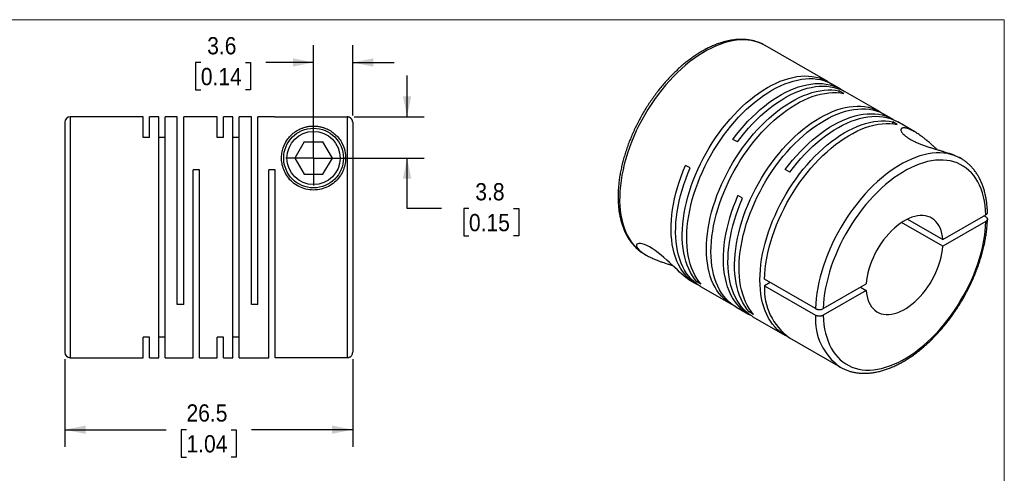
# Model space of a CAD drawing. Header units: millimetres. Extents: x 0 to 140, y 0 to 108.
# Tile 3 of 3: x 49 to 140, y 66 to 108. Entities that reach past the tile are written whole.
import ezdxf

# ---------------------------------------------------------------- set-up
doc = ezdxf.new("R2010")
doc.units = ezdxf.units.MM
doc.header["$LTSCALE"] = 0.5
doc.linetypes.add('SLD-Solid', pattern=[0])
doc.layers.add('SLD-0', color=7, linetype='SLD-Solid', lineweight=25)
doc.styles.add('SLDTEXTSTYLE0', font='GOTHIC.TTF', dxfattribs={"width": 0.913})
doc.dimstyles.new('SLDDIMSTYLE1', dxfattribs={"dimtxt": 1.5875, "dimasz": 1.905, "dimexe": 0, "dimexo": 0.0625, "dimgap": 0.396875, "dimtad": 0, "dimtih": 1, "dimtoh": 1, "dimdec": 1, "dimrnd": 1e-09, "dimzin": 12, "dimdsep": 46, "dimtxsty": 'SLDTEXTSTYLE0', "dimsah": 1, "dimcen": 0.09, "dimadec": 0, "dimazin": 3, "dimtfac": 1, "dimtdec": 1, "dimtmove": 0, "dimatfit": 0, "dimfxl": 0, "dimfrac": 2, "dimtolj": 1, "dimtzin": 12, "dimarcsym": 0})
doc.dimstyles.new('SLDDIMSTYLE2', dxfattribs={"dimtxt": 1.5875, "dimasz": 1.905, "dimexe": 0, "dimexo": 0.0625, "dimgap": 0.396875, "dimtad": 0, "dimtih": 1, "dimtoh": 1, "dimdec": 1, "dimrnd": 1e-09, "dimzin": 12, "dimdsep": 46, "dimtxsty": 'SLDTEXTSTYLE0', "dimsah": 1, "dimcen": 0.09, "dimadec": 0, "dimazin": 3, "dimtfac": 1, "dimtdec": 1, "dimtofl": 0, "dimtmove": 0, "dimatfit": 3, "dimfxl": 0, "dimfrac": 2, "dimtolj": 1, "dimtzin": 12, "dimarcsym": 0})

# ---------------------------------------------------------------- blocks, each defined once
blk = doc.blocks.new('Block2')
at = {"color": 7, "linetype": 'SLD-Solid', "lineweight": 18}
for p, q in [((139.701, 107.951), (0.001, 107.951)), ((139.701, 0.001), (139.701, 107.951))]:
    blk.add_line(p, q, dxfattribs=at)
blk = doc.blocks.new('_D_6')
at = {"layer": 'SLD-0'}
for p, q in [((53.198, 76.669), (53.198, 68.585)), ((79.698, 76.676), (79.698, 68.585)), ((53.198, 70.172), (62.52, 70.172)), ((64.396, 70.16), (63.912, 70.16)), ((63.912, 70.16), (63.912, 67.64)), ((68.501, 70.16), (68.985, 70.16)), ((68.985, 70.16), (68.985, 67.64)), ((79.698, 70.172), (70.377, 70.172)), ((63.912, 67.64), (64.396, 67.64)), ((68.985, 67.64), (68.501, 67.64))]:
    blk.add_line(p, q, dxfattribs=at)
for points in [[(53.198, 70.172), (55.103, 69.791), (55.103, 70.553)], [(79.698, 70.172), (77.793, 70.553), (77.793, 69.791)]]:
    blk.add_solid(points, dxfattribs=at)
at = {"layer": 'SLD-0', "char_height": 1.5875, "attachment_point": 1, "style": 'SLDTEXTSTYLE0'}
for s, insert in [('26.5', (64.396, 72.51)), ('1.04', (64.396, 69.668))]:
    blk.add_mtext(s, dxfattribs=dict(at, insert=insert))
blk = doc.blocks.new('_D_7')
at = {"layer": 'SLD-0'}
for p, q in [((84.709, 98.998), (84.709, 102.808)), ((79.833, 98.998), (86.296, 98.998)), ((76.733, 95.204), (86.296, 95.204)), ((84.709, 90.556), (84.709, 95.204)), ((87.884, 90.556), (84.709, 90.556)), ((90.403, 90.544), (89.92, 90.544)), ((89.92, 90.544), (89.92, 88.024)), ((94.509, 90.544), (94.992, 90.544)), ((94.992, 90.544), (94.992, 88.024)), ((89.92, 88.024), (90.403, 88.024)), ((94.992, 88.024), (94.509, 88.024))]:
    blk.add_line(p, q, dxfattribs=at)
for points in [[(84.709, 98.998), (85.09, 100.903), (84.328, 100.903)], [(84.709, 95.204), (84.328, 93.299), (85.09, 93.299)]]:
    blk.add_solid(points, dxfattribs=at)
at = {"layer": 'SLD-0', "char_height": 1.5875, "attachment_point": 1, "style": 'SLDTEXTSTYLE0'}
for s, insert in [('3.8', (90.99, 92.894)), ('0.15', (90.403, 90.052))]:
    blk.add_mtext(s, dxfattribs=dict(at, insert=insert))
blk = doc.blocks.new('_D_8')
at = {"layer": 'SLD-0'}
for p, q in [((76.098, 95.839), (76.098, 105.596)), ((79.698, 99.133), (79.698, 105.596)), ((65.715, 103.996), (65.232, 103.996)), ((65.232, 103.996), (65.232, 101.476)), ((69.821, 103.996), (70.305, 103.996)), ((70.305, 103.996), (70.305, 101.476)), ((76.098, 104.008), (71.697, 104.008)), ((79.698, 104.008), (83.508, 104.008)), ((65.232, 101.476), (65.715, 101.476)), ((70.305, 101.476), (69.821, 101.476))]:
    blk.add_line(p, q, dxfattribs=at)
for points in [[(76.098, 104.008), (74.193, 104.389), (74.193, 103.627)], [(79.698, 104.008), (81.603, 103.627), (81.603, 104.389)]]:
    blk.add_solid(points, dxfattribs=at)
at = {"layer": 'SLD-0', "char_height": 1.5875, "attachment_point": 1, "style": 'SLDTEXTSTYLE0'}
for s, insert in [('3.6', (66.302, 106.346)), ('0.14', (65.715, 103.504))]:
    blk.add_mtext(s, dxfattribs=dict(at, insert=insert))
blk = doc.blocks.new('SW_CENTERMARKSYMBOL_3')
at = {"layer": 'SLD-0', "color": 0}
for q in [(0, 2.54), (-2.54, 0), (0, -2.54), (2.54, 0)]:
    blk.add_line((0, 0), q, dxfattribs=at)

msp = doc.modelspace()

# ---------------------------------------------------------------- linework, layer by layer
for p, q in [((123.442, 102.245), (117.679, 105.572)), ((124.644, 101.551), (123.859, 102.005)), ((124.921, 101.154), (124.504, 101.395)), ((124.504, 101.216), (124.504, 101.395)), ((128.264, 99.461), (125.061, 101.311)), ((60.398, 99.004), (53.698, 99.004)), ((53.698, 99.004), (53.698, 76.804)), ((60.398, 97.111), (60.398, 99.004)), ((61.848, 99.004), (60.988, 99.004)), ((60.988, 97.111), (60.988, 99.004)), ((61.848, 76.804), (61.848, 99.004)), ((63.548, 99.004), (62.438, 99.004)), ((62.438, 76.804), (62.438, 99.004)), ((63.548, 81.704), (63.548, 99.004)), ((67.218, 99.004), (64.138, 99.004)), ((64.138, 81.704), (64.138, 99.004)), ((67.218, 97.111), (67.218, 99.004)), ((68.668, 99.004), (67.808, 99.004)), ((67.808, 97.111), (67.808, 99.004)), ((68.668, 76.804), (68.668, 99.004)), ((70.368, 99.004), (69.258, 99.004)), ((69.258, 76.804), (69.258, 99.004)), ((70.368, 81.704), (70.368, 99.004)), ((72.498, 99.004), (70.958, 99.004)), ((70.958, 81.704), (70.958, 99.004)), ((72.498, 98.998), (72.498, 99.004)), ((72.498, 98.998), (79.198, 98.998)), ((79.198, 98.998), (79.198, 76.81)), ((129.467, 98.767), (128.682, 99.221)), ((53.198, 98.504), (53.198, 77.304)), ((79.698, 98.498), (79.698, 77.311)), ((129.85, 98.309), (129.432, 98.55)), ((129.432, 98.371), (129.432, 98.55)), ((131.47, 97.611), (129.884, 98.527)), ((60.988, 97.111), (60.398, 97.111)), ((62.438, 97.111), (61.848, 97.111)), ((67.808, 97.111), (67.218, 97.111)), ((69.258, 97.111), (68.668, 97.111)), ((75.232, 96.704), (74.366, 95.204)), ((75.232, 96.704), (76.964, 96.704)), ((77.83, 95.204), (76.964, 96.704)), ((115.128, 96.684), (114.71, 96.925)), ((74.366, 95.204), (75.232, 93.704)), ((76.964, 93.704), (77.83, 95.204)), ((135.71, 95.163), (135.568, 95.245)), ((110.774, 94.287), (110.357, 94.528)), ((135.726, 95.154), (135.71, 95.163)), ((65.588, 94.104), (64.998, 94.104)), ((64.998, 76.804), (64.998, 94.104)), ((65.588, 76.804), (65.588, 94.104)), ((72.558, 94.104), (71.968, 94.104)), ((71.968, 76.804), (71.968, 94.104)), ((72.558, 76.81), (72.558, 94.104)), ((75.232, 93.704), (76.964, 93.704)), ((119.95, 93.901), (119.533, 94.141)), ((115.596, 91.503), (115.179, 91.744)), ((134.04, 87.687), (138.005, 89.976)), ((138.005, 89.772), (137.828, 89.874)), ((134.04, 87.075), (130.249, 89.264)), ((130.779, 89.57), (134.04, 87.687)), ((138.005, 89.364), (134.04, 87.075)), ((106.58, 86.346), (106.723, 86.263)), ((106.58, 86.346), (106.591, 86.339)), ((110.82, 83.898), (111.318, 83.611)), ((111.382, 83.811), (111.537, 83.901)), ((111.799, 83.57), (111.382, 83.811)), ((122.316, 81.328), (117.621, 84.038)), ((118.152, 83.732), (117.621, 83.426)), ((117.621, 83.426), (122.316, 80.715)), ((123.024, 81.328), (126.989, 83.617)), ((111.735, 83.37), (114.57, 81.733)), ((126.989, 83.004), (123.024, 80.715)), ((126.458, 83.31), (126.989, 83.004)), ((64.138, 81.704), (63.548, 81.704)), ((70.958, 81.704), (70.368, 81.704)), ((114.987, 81.492), (116.14, 80.827)), ((116.205, 81.027), (116.359, 81.117)), ((116.622, 80.786), (116.205, 81.027)), ((116.557, 80.586), (119.499, 78.888)), ((60.988, 78.697), (60.398, 78.697)), ((60.398, 76.804), (60.398, 78.697)), ((60.988, 76.804), (60.988, 78.697)), ((62.438, 78.697), (61.848, 78.697)), ((67.808, 78.697), (67.218, 78.697)), ((67.218, 76.804), (67.218, 78.697)), ((67.808, 76.804), (67.808, 78.697)), ((69.258, 78.697), (68.668, 78.697)), ((119.916, 78.647), (124.611, 75.937)), ((53.698, 76.804), (60.398, 76.804)), ((60.988, 76.804), (61.848, 76.804)), ((62.438, 76.804), (64.998, 76.804)), ((65.588, 76.804), (67.218, 76.804)), ((67.808, 76.804), (68.668, 76.804)), ((69.258, 76.804), (71.968, 76.804)), ((79.198, 76.81), (72.558, 76.81)), ((124.596, 75.946), (124.611, 75.937))]:
    msp.add_line(p, q)
at = {"flags": 128}
for points in [[(117.679, 105.572), (117.668, 105.579), (117.38, 105.727), (117.078, 105.851), (116.764, 105.949), (116.438, 106.022), (116.101, 106.069), (115.754, 106.091), (115.398, 106.086), (115.034, 106.056), (114.662, 106), (114.283, 105.918), (113.899, 105.811), (113.511, 105.678), (113.118, 105.521), (112.724, 105.34), (112.328, 105.134), (111.931, 104.905), (111.535, 104.654), (111.141, 104.38), (110.749, 104.084), (110.36, 103.768), (109.976, 103.432), (109.598, 103.076), (109.226, 102.703), (108.861, 102.312), (108.505, 101.906), (108.158, 101.484), (107.821, 101.047), (107.495, 100.598), (107.181, 100.137), (106.879, 99.666), (106.591, 99.185), (106.318, 98.695), (106.058, 98.199), (105.815, 97.697), (105.588, 97.19), (105.377, 96.681), (105.183, 96.169), (105.008, 95.657), (104.85, 95.146), (104.711, 94.637), (104.591, 94.131), (104.49, 93.63), (104.409, 93.135), (104.347, 92.647), (104.306, 92.167), (104.284, 91.698), (104.282, 91.239), (104.301, 90.792), (104.339, 90.358), (104.397, 89.939), (104.475, 89.535), (104.573, 89.147), (104.69, 88.777), (104.825, 88.425), (104.98, 88.092), (105.152, 87.78), (105.343, 87.488), (105.551, 87.218), (105.775, 86.97), (106.016, 86.745), (106.273, 86.544), (106.544, 86.367), (106.58, 86.346)], [(111.382, 83.811), (111.17, 84.073), (110.975, 84.357), (110.797, 84.661), (110.637, 84.986), (110.496, 85.33), (110.373, 85.693), (110.269, 86.073), (110.185, 86.47), (110.12, 86.882), (110.075, 87.309), (110.05, 87.749), (110.044, 88.202), (110.058, 88.666), (110.093, 89.14), (110.146, 89.623), (110.22, 90.113), (110.313, 90.61), (110.425, 91.112), (110.556, 91.618), (110.705, 92.126), (110.873, 92.636), (111.059, 93.145), (111.261, 93.654), (111.481, 94.159), (111.717, 94.661), (111.968, 95.158), (112.235, 95.648), (112.515, 96.131), (112.81, 96.605), (113.117, 97.068), (113.436, 97.521), (113.767, 97.961), (114.108, 98.388), (114.459, 98.8), (114.818, 99.197), (115.185, 99.576), (115.559, 99.939), (115.939, 100.283), (116.324, 100.607), (116.712, 100.911), (117.104, 101.195), (117.498, 101.456), (117.892, 101.696), (118.287, 101.912), (118.681, 102.105), (119.073, 102.274), (119.461, 102.419), (119.846, 102.538), (120.226, 102.633), (120.6, 102.702), (120.967, 102.746), (121.326, 102.765), (121.677, 102.757), (122.018, 102.724), (122.349, 102.666), (122.668, 102.582), (122.975, 102.473), (123.269, 102.339), (123.55, 102.18), (123.647, 102.118)], [(111.799, 83.57), (111.587, 83.832), (111.392, 84.116), (111.214, 84.421), (111.054, 84.745), (110.913, 85.089), (110.79, 85.452), (110.687, 85.832), (110.602, 86.229), (110.537, 86.641), (110.492, 87.068), (110.467, 87.509), (110.461, 87.961), (110.476, 88.425), (110.51, 88.899), (110.564, 89.382), (110.637, 89.872), (110.73, 90.369), (110.842, 90.871), (110.973, 91.377), (111.123, 91.885), (111.29, 92.395), (111.476, 92.904), (111.679, 93.413), (111.898, 93.918), (112.134, 94.42), (112.385, 94.917), (112.652, 95.407), (112.933, 95.89), (113.227, 96.364), (113.534, 96.828), (113.854, 97.28), (114.184, 97.72), (114.525, 98.147), (114.876, 98.559), (115.235, 98.956), (115.602, 99.336), (115.976, 99.698), (116.356, 100.042), (116.741, 100.366), (117.129, 100.671), (117.521, 100.954), (117.915, 101.216), (118.31, 101.455), (118.704, 101.671), (119.098, 101.864), (119.49, 102.033), (119.879, 102.178), (120.263, 102.298), (120.643, 102.392), (121.017, 102.462), (121.384, 102.506), (121.744, 102.524), (122.094, 102.517), (122.435, 102.484), (122.766, 102.425), (123.085, 102.341), (123.392, 102.232), (123.687, 102.098), (123.859, 102.005)], [(114.71, 96.925), (115.043, 97.363), (115.387, 97.786), (115.739, 98.195), (116.1, 98.588), (116.469, 98.964), (116.844, 99.322), (117.225, 99.662), (117.611, 99.982), (118.001, 100.282), (118.393, 100.56), (118.787, 100.817), (119.182, 101.052), (119.576, 101.263), (119.97, 101.451), (120.361, 101.614), (120.749, 101.753), (121.133, 101.868), (121.511, 101.957), (121.884, 102.02), (122.249, 102.059), (122.607, 102.071), (122.955, 102.058), (123.294, 102.02), (123.622, 101.956), (123.939, 101.866), (124.243, 101.752), (124.535, 101.612), (124.812, 101.448), (124.849, 101.424)], [(115.128, 96.684), (115.461, 97.122), (115.804, 97.545), (116.156, 97.954), (116.518, 98.347), (116.886, 98.723), (117.262, 99.082), (117.643, 99.421), (118.028, 99.741), (118.418, 100.041), (118.81, 100.32), (119.204, 100.576), (119.599, 100.811), (119.993, 101.022), (120.387, 101.21), (120.778, 101.373), (121.166, 101.512), (121.55, 101.627), (121.928, 101.716), (122.301, 101.78), (122.666, 101.818), (123.024, 101.831), (123.372, 101.818), (123.711, 101.779), (124.039, 101.715), (124.356, 101.625), (124.66, 101.511), (124.952, 101.371), (125.061, 101.311)], [(114.783, 81.62), (114.68, 81.672), (114.402, 81.836), (114.139, 82.024), (113.891, 82.236), (113.659, 82.471), (113.443, 82.728), (113.244, 83.007), (113.062, 83.307), (112.898, 83.627), (112.753, 83.967), (112.626, 84.325), (112.518, 84.702), (112.429, 85.095), (112.36, 85.504), (112.311, 85.928), (112.281, 86.365), (112.271, 86.815), (112.281, 87.277), (112.311, 87.749), (112.36, 88.23), (112.429, 88.719), (112.518, 89.214), (112.626, 89.715), (112.753, 90.22), (112.898, 90.728), (113.062, 91.237), (113.244, 91.747), (113.443, 92.256), (113.659, 92.762), (113.891, 93.265), (114.139, 93.763), (114.402, 94.255), (114.68, 94.739), (114.971, 95.215), (115.276, 95.681), (115.592, 96.136), (115.92, 96.579), (116.259, 97.009), (116.608, 97.425), (116.965, 97.825), (117.331, 98.208), (117.703, 98.575), (118.082, 98.923), (118.466, 99.251), (118.854, 99.56), (119.245, 99.848), (119.638, 100.115), (120.033, 100.359), (120.428, 100.581), (120.822, 100.779), (121.214, 100.953), (121.603, 101.103), (121.989, 101.228), (122.37, 101.329), (122.745, 101.404), (123.114, 101.453), (123.475, 101.477), (123.828, 101.475), (124.171, 101.448), (124.504, 101.395)], [(114.987, 81.492), (114.819, 81.596), (114.556, 81.784), (114.308, 81.995), (114.076, 82.23), (113.86, 82.487), (113.661, 82.766), (113.479, 83.066), (113.315, 83.386), (113.17, 83.726), (113.043, 84.085), (112.935, 84.461), (112.847, 84.854), (112.777, 85.263), (112.728, 85.687), (112.698, 86.124), (112.688, 86.574), (112.698, 87.036), (112.728, 87.508), (112.777, 87.989), (112.847, 88.478), (112.935, 88.973), (113.043, 89.474), (113.17, 89.979), (113.315, 90.487), (113.479, 90.996), (113.661, 91.506), (113.86, 92.015), (114.076, 92.521), (114.308, 93.024), (114.556, 93.522), (114.819, 94.014), (115.097, 94.498), (115.388, 94.974), (115.693, 95.44), (116.009, 95.895), (116.338, 96.338), (116.676, 96.768), (117.025, 97.184), (117.382, 97.584), (117.748, 97.967), (118.12, 98.334), (118.499, 98.682), (118.883, 99.011), (119.271, 99.319), (119.662, 99.607), (120.055, 99.874), (120.45, 100.118), (120.845, 100.34), (121.239, 100.538), (121.631, 100.712), (122.02, 100.862), (122.406, 100.987), (122.787, 101.088), (123.163, 101.163), (123.531, 101.212), (123.892, 101.236), (124.245, 101.235), (124.588, 101.207), (124.921, 101.154)], [(116.205, 81.027), (115.992, 81.289), (115.797, 81.573), (115.619, 81.878), (115.46, 82.202), (115.318, 82.546), (115.196, 82.909), (115.092, 83.289), (115.008, 83.686), (114.943, 84.098), (114.897, 84.525), (114.872, 84.965), (114.867, 85.418), (114.881, 85.882), (114.915, 86.356), (114.969, 86.839), (115.042, 87.329), (115.135, 87.826), (115.247, 88.328), (115.378, 88.834), (115.528, 89.342), (115.696, 89.852), (115.881, 90.361), (116.084, 90.87), (116.304, 91.375), (116.539, 91.877), (116.791, 92.374), (117.057, 92.864), (117.338, 93.347), (117.632, 93.821), (117.94, 94.285), (118.259, 94.737), (118.589, 95.177), (118.93, 95.604), (119.281, 96.016), (119.64, 96.413), (120.007, 96.793), (120.381, 97.155), (120.761, 97.499), (121.146, 97.823), (121.535, 98.127), (121.926, 98.411), (122.32, 98.673), (122.715, 98.912), (123.11, 99.128), (123.503, 99.321), (123.895, 99.49), (124.284, 99.635), (124.669, 99.754), (125.048, 99.849), (125.422, 99.919), (125.789, 99.962), (126.149, 99.981), (126.499, 99.973), (126.84, 99.94), (127.171, 99.882), (127.49, 99.798), (127.798, 99.689), (128.092, 99.555), (128.373, 99.396), (128.469, 99.334)], [(116.622, 80.786), (116.409, 81.048), (116.214, 81.332), (116.037, 81.637), (115.877, 81.961), (115.735, 82.306), (115.613, 82.668), (115.509, 83.048), (115.425, 83.445), (115.36, 83.857), (115.315, 84.284), (115.289, 84.725), (115.284, 85.177), (115.298, 85.641), (115.332, 86.115), (115.386, 86.598), (115.46, 87.088), (115.552, 87.585), (115.665, 88.087), (115.796, 88.593), (115.945, 89.101), (116.113, 89.611), (116.298, 90.12), (116.501, 90.629), (116.721, 91.134), (116.957, 91.636), (117.208, 92.133), (117.474, 92.623), (117.755, 93.106), (118.049, 93.58), (118.357, 94.044), (118.676, 94.496), (119.007, 94.936), (119.348, 95.363), (119.698, 95.775), (120.058, 96.172), (120.425, 96.552), (120.799, 96.914), (121.178, 97.258), (121.563, 97.582), (121.952, 97.887), (122.344, 98.17), (122.737, 98.432), (123.132, 98.671), (123.527, 98.887), (123.921, 99.08), (124.312, 99.249), (124.701, 99.394), (125.086, 99.514), (125.466, 99.608), (125.84, 99.678), (126.207, 99.722), (126.566, 99.74), (126.917, 99.733), (127.258, 99.7), (127.588, 99.641), (127.908, 99.557), (128.215, 99.448), (128.509, 99.314), (128.682, 99.221)], [(119.533, 94.141), (119.866, 94.579), (120.209, 95.002), (120.562, 95.411), (120.923, 95.804), (121.291, 96.18), (121.667, 96.538), (122.048, 96.878), (122.434, 97.198), (122.823, 97.498), (123.215, 97.777), (123.609, 98.033), (124.004, 98.268), (124.399, 98.479), (124.792, 98.667), (125.183, 98.83), (125.571, 98.969), (125.955, 99.084), (126.334, 99.173), (126.706, 99.236), (127.072, 99.275), (127.429, 99.287), (127.778, 99.274), (128.116, 99.236), (128.445, 99.172), (128.761, 99.082), (129.066, 98.968), (129.357, 98.828), (129.635, 98.664), (129.671, 98.64)], [(119.95, 93.901), (120.283, 94.338), (120.626, 94.761), (120.979, 95.17), (121.34, 95.563), (121.709, 95.939), (122.084, 96.298), (122.465, 96.637), (122.851, 96.957), (123.24, 97.257), (123.632, 97.536), (124.027, 97.792), (124.421, 98.027), (124.816, 98.238), (125.209, 98.426), (125.6, 98.589), (125.988, 98.728), (126.372, 98.843), (126.751, 98.932), (127.123, 98.996), (127.489, 99.034), (127.846, 99.047), (128.195, 99.034), (128.534, 98.995), (128.862, 98.931), (129.178, 98.841), (129.483, 98.727), (129.774, 98.587), (129.884, 98.527)], [(119.711, 78.774), (119.608, 78.827), (119.331, 78.991), (119.067, 79.179), (118.819, 79.391), (118.587, 79.625), (118.371, 79.883), (118.172, 80.161), (117.991, 80.461), (117.827, 80.782), (117.681, 81.122), (117.554, 81.48), (117.447, 81.857), (117.358, 82.25), (117.289, 82.659), (117.239, 83.083), (117.209, 83.52), (117.199, 83.97), (117.209, 84.432), (117.239, 84.904), (117.289, 85.384), (117.358, 85.873), (117.447, 86.369), (117.554, 86.87), (117.681, 87.375), (117.827, 87.883), (117.991, 88.392), (118.172, 88.902), (118.371, 89.41), (118.587, 89.917), (118.819, 90.42), (119.067, 90.918), (119.331, 91.41), (119.608, 91.894), (119.9, 92.37), (120.204, 92.836), (120.521, 93.291), (120.849, 93.734), (121.188, 94.164), (121.536, 94.579), (121.894, 94.979), (122.259, 95.363), (122.632, 95.729), (123.01, 96.077), (123.394, 96.406), (123.782, 96.715), (124.173, 97.003), (124.567, 97.27), (124.961, 97.514), (125.356, 97.735), (125.75, 97.934), (126.142, 98.108), (126.532, 98.258), (126.918, 98.383), (127.299, 98.483), (127.674, 98.558), (128.043, 98.608), (128.404, 98.632), (128.756, 98.63), (129.099, 98.603), (129.432, 98.55)], [(117.621, 84.038), (117.645, 84.51), (117.688, 84.992), (117.752, 85.483), (117.835, 85.98), (117.938, 86.483), (118.061, 86.991), (118.202, 87.503), (118.362, 88.016), (118.541, 88.529), (118.737, 89.043), (118.95, 89.554), (119.181, 90.061), (119.427, 90.564), (119.689, 91.062), (119.966, 91.552), (120.257, 92.033), (120.561, 92.505), (120.878, 92.966), (121.206, 93.415), (121.546, 93.85), (121.896, 94.271), (122.255, 94.677), (122.622, 95.066), (122.996, 95.438), (123.377, 95.791), (123.763, 96.125), (124.154, 96.439), (124.547, 96.732), (124.944, 97.003), (125.341, 97.251), (125.739, 97.476), (126.137, 97.678), (126.532, 97.856), (126.925, 98.008), (127.314, 98.136), (127.698, 98.238), (128.077, 98.315), (128.448, 98.366), (128.812, 98.391), (129.168, 98.39), (129.514, 98.362), (129.85, 98.309)], [(135.71, 95.163), (135.687, 95.176), (135.399, 95.324), (135.098, 95.446), (134.784, 95.543), (134.459, 95.615), (134.123, 95.661), (133.776, 95.682), (133.421, 95.677), (133.057, 95.646), (132.686, 95.589), (132.308, 95.507), (131.925, 95.4), (131.538, 95.268), (131.147, 95.111), (130.753, 94.93), (130.359, 94.725), (129.963, 94.496), (129.568, 94.245), (129.175, 93.972), (128.784, 93.678), (128.396, 93.363), (128.013, 93.028), (127.636, 92.674), (127.264, 92.302), (126.901, 91.913), (126.545, 91.507), (126.199, 91.087), (125.862, 90.652), (125.537, 90.205), (125.224, 89.745), (124.922, 89.276), (124.635, 88.796), (124.361, 88.308), (124.102, 87.814), (123.858, 87.313), (123.631, 86.809), (123.42, 86.3), (123.226, 85.791), (123.049, 85.28), (122.891, 84.77), (122.751, 84.262), (122.63, 83.757), (122.528, 83.257), (122.446, 82.763), (122.383, 82.276), (122.34, 81.797), (122.316, 81.328)], [(111.53, 83.497), (111.268, 83.64), (110.996, 83.82), (110.739, 84.023), (110.499, 84.25), (110.274, 84.5), (110.067, 84.772), (109.877, 85.066), (109.705, 85.382), (109.552, 85.717), (109.417, 86.072), (109.301, 86.444), (109.205, 86.835), (109.129, 87.242), (109.072, 87.664), (109.036, 88.1), (109.019, 88.55), (109.023, 89.012), (109.047, 89.484), (109.091, 89.967), (109.155, 90.457), (109.239, 90.955), (109.342, 91.458), (109.465, 91.966), (109.607, 92.477), (109.768, 92.991), (109.946, 93.504), (110.143, 94.017), (110.357, 94.528)], [(138.005, 89.976), (137.981, 90.412), (137.937, 90.834), (137.873, 91.241), (137.788, 91.632), (137.684, 92.007), (137.561, 92.363), (137.419, 92.7), (137.258, 93.017), (137.078, 93.314), (136.881, 93.588), (136.667, 93.841), (136.436, 94.071), (136.189, 94.276), (135.926, 94.458), (135.649, 94.615), (135.358, 94.747), (135.054, 94.854), (134.738, 94.934), (134.41, 94.989), (134.071, 95.018), (133.723, 95.02), (133.366, 94.996), (133.002, 94.947), (132.631, 94.871), (132.254, 94.769), (131.872, 94.642), (131.487, 94.489), (131.099, 94.312), (130.709, 94.111), (130.319, 93.886), (129.93, 93.637), (129.542, 93.366), (129.156, 93.074), (128.775, 92.761), (128.398, 92.427), (128.027, 92.074), (127.662, 91.703), (127.305, 91.315), (126.957, 90.911), (126.619, 90.492), (126.291, 90.058), (125.975, 89.612), (125.671, 89.155), (125.38, 88.687), (125.102, 88.21), (124.84, 87.725), (124.593, 87.234), (124.362, 86.738), (124.147, 86.237), (123.95, 85.735), (123.771, 85.231), (123.61, 84.728), (123.467, 84.227), (123.344, 83.728), (123.24, 83.234), (123.156, 82.746), (123.092, 82.264), (123.048, 81.791), (123.024, 81.328)], [(111.735, 83.37), (111.627, 83.435), (111.36, 83.618), (111.109, 83.824), (110.873, 84.054), (110.653, 84.306), (110.451, 84.58), (110.265, 84.876), (110.097, 85.191), (109.948, 85.527), (109.817, 85.882), (109.705, 86.254), (109.612, 86.644), (109.538, 87.049), (109.484, 87.47), (109.45, 87.904), (109.436, 88.352), (109.441, 88.811), (109.467, 89.281), (109.512, 89.76), (109.577, 90.247), (109.661, 90.741), (109.765, 91.241), (109.888, 91.745), (110.029, 92.252), (110.189, 92.762), (110.366, 93.271), (110.562, 93.78), (110.774, 94.287)], [(116.353, 80.713), (116.313, 80.733), (116.032, 80.892), (115.765, 81.075), (115.514, 81.281), (115.278, 81.511), (115.059, 81.763), (114.856, 82.037), (114.67, 82.332), (114.503, 82.648), (114.353, 82.984), (114.222, 83.339), (114.11, 83.711), (114.017, 84.101), (113.944, 84.506), (113.89, 84.927), (113.856, 85.361), (113.841, 85.809), (113.847, 86.268), (113.872, 86.738), (113.917, 87.217), (113.982, 87.704), (114.067, 88.198), (114.17, 88.698), (114.293, 89.202), (114.434, 89.709), (114.594, 90.219), (114.772, 90.728), (114.967, 91.237), (115.179, 91.744)], [(116.557, 80.586), (116.449, 80.651), (116.183, 80.834), (115.931, 81.04), (115.695, 81.27), (115.476, 81.522), (115.273, 81.796), (115.088, 82.092), (114.92, 82.408), (114.77, 82.743), (114.639, 83.098), (114.527, 83.47), (114.434, 83.86), (114.361, 84.265), (114.307, 84.686), (114.273, 85.12), (114.258, 85.568), (114.264, 86.027), (114.289, 86.497), (114.335, 86.976), (114.399, 87.463), (114.484, 87.957), (114.587, 88.457), (114.71, 88.961), (114.851, 89.468), (115.011, 89.978), (115.189, 90.487), (115.384, 90.996), (115.596, 91.503)], [(134.04, 87.687), (134.009, 87.981), (133.958, 88.258), (133.886, 88.519), (133.795, 88.761), (133.685, 88.983), (133.555, 89.184), (133.408, 89.362), (133.244, 89.516), (133.064, 89.646), (132.869, 89.751), (132.66, 89.829), (132.438, 89.882), (132.205, 89.907), (131.962, 89.906), (131.711, 89.878), (131.452, 89.824), (131.188, 89.743), (130.92, 89.636), (130.65, 89.504), (130.379, 89.347), (130.108, 89.167), (129.84, 88.965), (129.577, 88.741), (129.318, 88.497), (129.067, 88.235), (128.824, 87.955), (128.591, 87.661), (128.369, 87.353), (128.16, 87.033), (127.965, 86.703), (127.785, 86.365), (127.62, 86.021), (127.473, 85.673), (127.344, 85.323), (127.233, 84.973), (127.142, 84.626), (127.071, 84.282), (127.019, 83.945), (126.989, 83.617)], [(123.024, 80.715), (123.048, 80.28), (123.092, 79.857), (123.156, 79.45), (123.24, 79.059), (123.344, 78.685), (123.467, 78.329), (123.61, 77.992), (123.771, 77.674), (123.95, 77.378), (124.147, 77.103), (124.362, 76.85), (124.593, 76.621), (124.84, 76.415), (125.102, 76.233), (125.38, 76.076), (125.671, 75.944), (125.975, 75.838), (126.291, 75.757), (126.619, 75.702), (126.957, 75.674), (127.305, 75.671), (127.662, 75.695), (128.027, 75.745), (128.398, 75.821), (128.775, 75.923), (129.156, 76.05), (129.542, 76.202), (129.93, 76.379), (130.319, 76.581), (130.709, 76.806), (131.099, 77.054), (131.487, 77.325), (131.872, 77.618), (132.254, 77.931), (132.631, 78.264), (133.002, 78.617), (133.366, 78.988), (133.723, 79.376), (134.071, 79.78), (134.41, 80.2), (134.738, 80.633), (135.054, 81.079), (135.358, 81.537), (135.649, 82.005), (135.926, 82.482), (136.189, 82.966), (136.436, 83.458), (136.667, 83.954), (136.881, 84.454), (137.078, 84.957), (137.258, 85.46), (137.419, 85.963), (137.561, 86.465), (137.684, 86.963), (137.788, 87.458), (137.873, 87.946), (137.937, 88.427), (137.981, 88.9), (138.005, 89.364)], [(110.821, 83.899), (110.756, 83.936), (110.635, 84.015), (110.513, 84.102), (110.389, 84.197), (110.202, 84.35), (110.008, 84.518), (109.808, 84.699), (109.602, 84.891), (109.371, 85.11), (109.131, 85.338), (108.882, 85.571), (108.627, 85.806), (108.363, 86.04), (108.094, 86.268), (107.821, 86.485), (107.548, 86.686), (107.282, 86.863), (107.027, 87.015), (106.786, 87.137), (106.565, 87.23), (106.364, 87.293), (106.192, 87.324), (106.052, 87.326), (105.946, 87.301), (105.874, 87.254), (105.838, 87.185), (105.833, 87.129), (105.845, 87.066), (105.873, 86.996), (105.965, 86.855), (106.115, 86.696), (106.323, 86.524), (106.323, 86.524)], [(126.989, 83.004), (127.019, 82.711), (127.071, 82.433), (127.142, 82.172), (127.233, 81.93), (127.344, 81.708), (127.473, 81.508), (127.62, 81.33), (127.785, 81.175), (127.965, 81.045), (128.16, 80.941), (128.369, 80.862), (128.591, 80.81), (128.824, 80.784), (129.067, 80.785), (129.318, 80.813), (129.577, 80.868), (129.84, 80.949), (130.108, 81.056), (130.379, 81.188), (130.65, 81.344), (130.92, 81.524), (131.188, 81.727), (131.452, 81.951), (131.711, 82.194), (131.962, 82.457), (132.205, 82.736), (132.438, 83.031), (132.66, 83.339), (132.869, 83.659), (133.064, 83.989), (133.244, 84.327), (133.408, 84.671), (133.555, 85.019), (133.685, 85.369), (133.795, 85.718), (133.886, 86.066), (133.958, 86.409), (134.009, 86.746), (134.04, 87.075)]]:
    msp.add_lwpolyline(points, dxfattribs=at)
for radius in [2.75, 2.45]:
    msp.add_circle((76.098, 95.204), radius)
for centre, radius, start, end in [((53.698, 98.504), 0.5, 90, 180), ((123.106, 83.119), 5.493, 176.8035, 234.50179), ((127.686, 80.352), 5.381, 176.12761, 234.95736), ((53.698, 77.304), 0.5, 180, 270)]:
    msp.add_arc(centre, radius, start, end)
for points, knots in [([(117.685, 105.565), (117.644, 105.59), (117.511, 105.669), (117.274, 105.78), (116.975, 105.898), (116.665, 105.992), (116.344, 106.063), (116.014, 106.111), (115.675, 106.136), (115.327, 106.137), (114.972, 106.115), (114.61, 106.069), (114.242, 106), (113.869, 105.907), (113.492, 105.79), (113.113, 105.651), (112.731, 105.489), (112.348, 105.305), (111.965, 105.1), (111.582, 104.873), (111.202, 104.626), (110.824, 104.359), (110.449, 104.073), (110.078, 103.769), (109.712, 103.447), (109.352, 103.108), (108.999, 102.752), (108.652, 102.382), (108.314, 101.997), (107.984, 101.599), (107.664, 101.188), (107.354, 100.765), (107.055, 100.332), (106.767, 99.888), (106.491, 99.436), (106.228, 98.976), (105.978, 98.509), (105.742, 98.037), (105.52, 97.56), (105.313, 97.079), (105.122, 96.595), (104.946, 96.11), (104.786, 95.625), (104.643, 95.14), (104.517, 94.657), (104.409, 94.177), (104.318, 93.7), (104.244, 93.228), (104.189, 92.762), (104.152, 92.303), (104.133, 91.852), (104.133, 91.409), (104.152, 90.977), (104.19, 90.555), (104.246, 90.146), (104.321, 89.749), (104.415, 89.367), (104.527, 88.999), (104.657, 88.648), (104.806, 88.313), (104.971, 87.997), (105.154, 87.699), (105.353, 87.421), (105.568, 87.164), (105.798, 86.927), (106.042, 86.711), (106.301, 86.519), (106.485, 86.396), (106.586, 86.343), (106.593, 86.34)], [0, 0, 0, 0, 0.006614, 0.02135, 0.036089, 0.050852, 0.065661, 0.080531, 0.095473, 0.110493, 0.12559, 0.140762, 0.155999, 0.171292, 0.186629, 0.202001, 0.217397, 0.232808, 0.248229, 0.263652, 0.279073, 0.29449, 0.3099, 0.325303, 0.340698, 0.356086, 0.371465, 0.386838, 0.402203, 0.417563, 0.432918, 0.448269, 0.463616, 0.478961, 0.494305, 0.509648, 0.524991, 0.540336, 0.555683, 0.571033, 0.586386, 0.601745, 0.61711, 0.632481, 0.64786, 0.663247, 0.678643, 0.694049, 0.709464, 0.724889, 0.740323, 0.755765, 0.771213, 0.786664, 0.802112, 0.817552, 0.832975, 0.848372, 0.863733, 0.879046, 0.894299, 0.909481, 0.924586, 0.939608, 0.954549, 0.969415, 0.984221, 0.998982, 1, 1, 1, 1]), ([(79.698, 98.498), (79.697, 98.522), (79.695, 98.569), (79.68, 98.638), (79.656, 98.703), (79.625, 98.762), (79.587, 98.814), (79.545, 98.86), (79.499, 98.899), (79.45, 98.931), (79.399, 98.957), (79.348, 98.976), (79.297, 98.989), (79.247, 98.996), (79.215, 98.997), (79.198, 98.998)], [0, 0, 0, 0, 0.092256, 0.181957, 0.269103, 0.353692, 0.435726, 0.515204, 0.592126, 0.666492, 0.738303, 0.807558, 0.874259, 0.938406, 1, 1, 1, 1]), ([(76.098, 92.254), (76.338, 92.254), (76.813, 92.312), (77.477, 92.565), (78.048, 92.956), (78.495, 93.445), (78.812, 93.993), (78.994, 94.553), (79.064, 95.112), (79.021, 95.814), (78.807, 96.445), (78.474, 96.974), (78.164, 97.328), (77.794, 97.635), (77.426, 97.849), (77.085, 97.989), (76.793, 98.077), (76.467, 98.138), (76.114, 98.161), (75.76, 98.142), (75.431, 98.084), (75.134, 97.997), (74.788, 97.858), (74.417, 97.645), (74.044, 97.339), (73.731, 96.986), (73.394, 96.454), (73.177, 95.822), (73.133, 95.119), (73.201, 94.559), (73.382, 93.999), (73.698, 93.45), (74.143, 92.96), (74.715, 92.568), (75.38, 92.313), (75.858, 92.254), (76.098, 92.254)], [0, 0, 0, 0, 0.031417, 0.062444, 0.093686, 0.124965, 0.155522, 0.187499, 0.217432, 0.249918, 0.312134, 0.343117, 0.374142, 0.405435, 0.436732, 0.452286, 0.467818, 0.484342, 0.499316, 0.514305, 0.53074, 0.546456, 0.562156, 0.593501, 0.624681, 0.656032, 0.687208, 0.749637, 0.78218, 0.81216, 0.844146, 0.874709, 0.905986, 0.937223, 0.968414, 1, 1, 1, 1]), ([(133.514, 95.978), (133.505, 95.986), (133.474, 96.017), (133.418, 96.07), (133.344, 96.139), (133.268, 96.21), (133.185, 96.287), (133.086, 96.378), (132.96, 96.492), (132.805, 96.628), (132.645, 96.765), (132.496, 96.887), (132.37, 96.989), (132.225, 97.102), (132.058, 97.227), (131.869, 97.36), (131.694, 97.475), (131.532, 97.575), (131.356, 97.677), (131.168, 97.774), (130.972, 97.86), (130.798, 97.922), (130.637, 97.965), (130.492, 97.985), (130.369, 97.981), (130.275, 97.954), (130.21, 97.905), (130.177, 97.833), (130.181, 97.74), (130.225, 97.63), (130.308, 97.505), (130.432, 97.369), (130.597, 97.226), (130.798, 97.078), (130.962, 96.979), (131.045, 96.93)], [0, 0, 0, 0, 0.004032, 0.015505, 0.027541, 0.040142, 0.053307, 0.068513, 0.089611, 0.116599, 0.145952, 0.170823, 0.19246, 0.210861, 0.246037, 0.27938, 0.310895, 0.340587, 0.368465, 0.410305, 0.450489, 0.489057, 0.526057, 0.56688, 0.606716, 0.645656, 0.683799, 0.72333, 0.762715, 0.802078, 0.841545, 0.880838, 0.920269, 0.959952, 1, 1, 1, 1]), ([(131.045, 96.93), (131.133, 96.881), (131.308, 96.784), (131.603, 96.644), (131.916, 96.512), (132.243, 96.387), (132.578, 96.269), (132.917, 96.159), (133.253, 96.056), (133.576, 95.96), (133.884, 95.869), (134.143, 95.791), (134.361, 95.724), (134.543, 95.667), (134.72, 95.608), (134.892, 95.547), (135.06, 95.484), (135.219, 95.419), (135.368, 95.351), (135.483, 95.293), (135.546, 95.257), (135.568, 95.245)], [0, 0, 0, 0, 0.0614584, 0.1223649, 0.1828888, 0.2432026, 0.3041116, 0.3648589, 0.4256368, 0.4866376, 0.5454847, 0.6055592, 0.6463752, 0.6878461, 0.7300121, 0.7754326, 0.8223856, 0.8709091, 0.9210375, 0.972802, 1, 1, 1, 1]), ([(138.151, 90.186), (138.15, 90.206), (138.147, 90.372), (138.127, 90.677), (138.084, 91.095), (138.021, 91.5), (137.939, 91.892), (137.839, 92.269), (137.721, 92.632), (137.584, 92.977), (137.43, 93.306), (137.258, 93.616), (137.07, 93.907), (136.865, 94.178), (136.645, 94.428), (136.41, 94.658), (136.161, 94.865), (135.933, 95.03), (135.783, 95.117), (135.726, 95.151)], [0, 0, 0, 0, 0.009011, 0.07349, 0.137988, 0.202467, 0.266899, 0.33125, 0.395479, 0.45954, 0.523383, 0.586961, 0.650232, 0.713168, 0.77576, 0.838021, 0.899987, 0.96172, 1, 1, 1, 1]), ([(138.005, 89.976), (138.031, 89.993), (138.081, 90.026), (138.127, 90.086), (138.151, 90.139), (138.15, 90.173), (138.149, 90.186)], [0, 0, 0, 0, 0.290944, 0.568713, 0.833299, 1, 1, 1, 1]), ([(138.005, 89.772), (138.021, 89.762), (138.054, 89.742), (138.094, 89.705), (138.126, 89.663), (138.147, 89.616), (138.154, 89.566), (138.145, 89.513), (138.119, 89.46), (138.073, 89.408), (138.028, 89.379), (138.005, 89.364)], [0, 0, 0, 0, 0.089811, 0.184947, 0.285408, 0.391195, 0.502308, 0.618746, 0.740509, 0.867594, 1, 1, 1, 1]), ([(124.596, 75.949), (124.63, 75.928), (124.756, 75.852), (124.985, 75.743), (125.283, 75.622), (125.592, 75.526), (125.912, 75.452), (126.241, 75.402), (126.579, 75.374), (126.926, 75.371), (127.281, 75.39), (127.642, 75.434), (128.009, 75.501), (128.382, 75.591), (128.758, 75.705), (129.138, 75.842), (129.519, 76.002), (129.902, 76.183), (130.285, 76.387), (130.668, 76.611), (131.048, 76.856), (131.427, 77.121), (131.802, 77.405), (132.173, 77.707), (132.54, 78.028), (132.9, 78.365), (133.255, 78.718), (133.602, 79.087), (133.941, 79.47), (134.272, 79.867), (134.593, 80.277), (134.904, 80.699), (135.205, 81.131), (135.494, 81.574), (135.771, 82.025), (136.036, 82.484), (136.287, 82.95), (136.524, 83.422), (136.748, 83.899), (136.956, 84.379), (137.149, 84.862), (137.327, 85.347), (137.488, 85.833), (137.633, 86.318), (137.76, 86.801), (137.871, 87.282), (137.964, 87.759), (138.039, 88.231), (138.096, 88.698), (138.135, 89.143), (138.146, 89.428), (138.151, 89.562)], [0, 0, 0, 0, 0.007566, 0.027543, 0.047521, 0.067531, 0.087599, 0.107748, 0.127994, 0.148344, 0.168801, 0.189358, 0.210006, 0.23073, 0.251517, 0.272352, 0.29322, 0.314111, 0.335015, 0.355924, 0.376831, 0.397731, 0.418623, 0.439506, 0.460378, 0.481239, 0.502089, 0.52293, 0.543761, 0.564585, 0.585402, 0.606213, 0.627019, 0.647822, 0.668623, 0.689423, 0.710224, 0.731026, 0.75183, 0.772639, 0.793453, 0.814273, 0.835101, 0.855939, 0.876786, 0.897645, 0.918515, 0.939399, 0.960296, 0.981205, 1, 1, 1, 1]), ([(106.323, 86.524), (106.365, 86.494), (106.45, 86.432), (106.596, 86.338), (106.761, 86.241), (106.945, 86.14), (107.137, 86.045), (107.338, 85.952), (107.536, 85.866), (107.742, 85.783), (107.966, 85.697), (108.205, 85.611), (108.444, 85.53), (108.646, 85.465), (108.843, 85.404), (109.009, 85.353), (109.124, 85.32), (109.16, 85.309)], [0, 0, 0, 0, 0.066179, 0.135437, 0.207804, 0.283305, 0.361965, 0.429461, 0.503364, 0.569946, 0.637461, 0.722395, 0.796168, 0.856251, 0.902641, 0.969568, 1, 1, 1, 1]), ([(122.316, 81.328), (122.334, 81.318), (122.369, 81.299), (122.433, 81.277), (122.505, 81.258), (122.586, 81.246), (122.673, 81.242), (122.765, 81.247), (122.857, 81.262), (122.947, 81.288), (122.998, 81.314), (123.024, 81.328)], [0, 0, 0, 0, 0.089811, 0.184947, 0.285408, 0.391195, 0.502308, 0.618746, 0.740509, 0.867594, 1, 1, 1, 1]), ([(123.024, 80.715), (123.006, 80.706), (122.971, 80.687), (122.911, 80.665), (122.849, 80.649), (122.785, 80.637), (122.721, 80.631), (122.659, 80.63), (122.598, 80.633), (122.541, 80.639), (122.487, 80.65), (122.438, 80.663), (122.393, 80.678), (122.352, 80.696), (122.328, 80.709), (122.316, 80.715)], [0, 0, 0, 0, 0.0922563, 0.1819573, 0.2691027, 0.3536923, 0.435726, 0.5152038, 0.5921258, 0.666492, 0.7383028, 0.8075584, 0.8742594, 0.9384064, 1, 1, 1, 1]), ([(79.198, 76.81), (79.222, 76.811), (79.27, 76.813), (79.343, 76.83), (79.417, 76.859), (79.489, 76.901), (79.556, 76.957), (79.615, 77.028), (79.661, 77.112), (79.692, 77.208), (79.696, 77.276), (79.698, 77.311)], [0, 0, 0, 0, 0.089811, 0.184947, 0.285408, 0.391195, 0.502308, 0.618746, 0.740509, 0.867594, 1, 1, 1, 1])]:
    msp.add_open_spline(points, degree=3, knots=knots)

# ---------------------------------------------------------------- block references
at = {"color": 7, "linetype": 'Continuous'}
msp.add_blockref('Block2', (0, 0), dxfattribs=at)
at = {"layer": 'SLD-0'}
msp.add_blockref('SW_CENTERMARKSYMBOL_3', (76.098, 95.204), dxfattribs=at)

# ---------------------------------------------------------------- dimensions: what is measured, and where the dimension line sits
for base, p1, p2, dimstyle, picture, middle in [((76.098, 104.008), (79.698, 98.498), (76.098, 95.204), 'SLDDIMSTYLE1', '_D_8', (67.768, 104.008)), ((79.698, 70.172), (53.198, 77.304), (79.698, 77.311), 'SLDDIMSTYLE2', '_D_6', (66.448, 70.172))]:
    dim = msp.add_linear_dim(base=base, p1=p1, p2=p2, dimstyle=dimstyle, dxfattribs=at)
    dim.commit()
    dim.dimension.update_dxf_attribs({"geometry": picture, "text_midpoint": middle, "dimtype": 160})
dim = msp.add_linear_dim(base=(84.709, 95.204), p1=(79.198, 98.998), p2=(76.098, 95.204), angle=90, dimstyle='SLDDIMSTYLE1', dxfattribs=at)
dim.commit()
dim.dimension.update_dxf_attribs({"geometry": '_D_7', "text_midpoint": (84.709, 90.556), "dimtype": 160})

doc.saveas('drawing.dxf')
